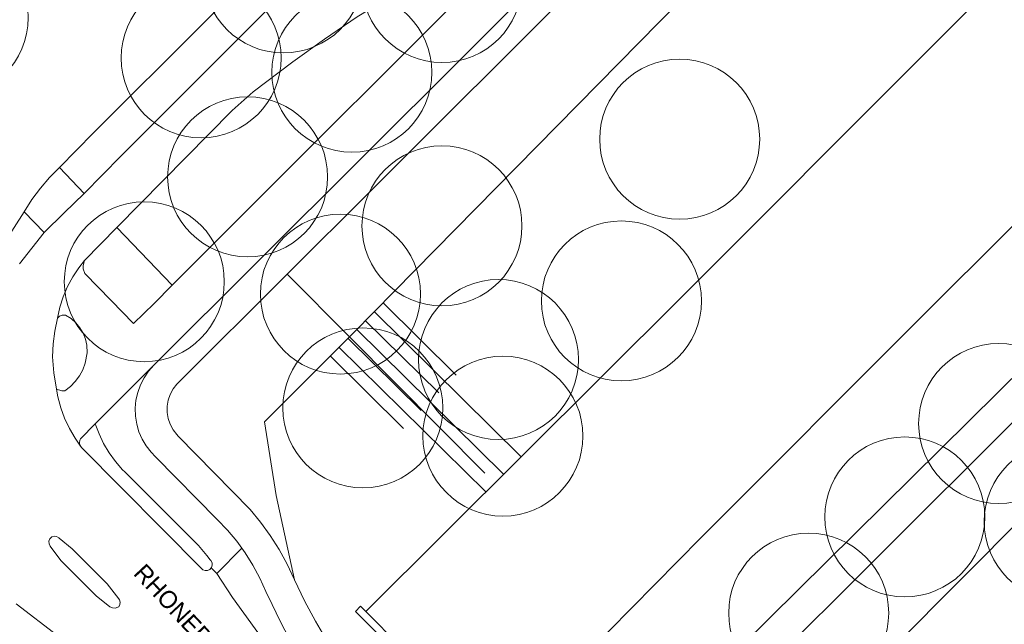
# Model space of a CAD drawing. Header units: metres. Extents: x 134994 to 136506, y 457393 to 459006.
# Tile 138 of 171: x 136259 to 136338, y 458206 to 458255. Entities that reach past the tile are written whole.
import ezdxf

# ---------------------------------------------------------------- set-up
doc = ezdxf.new("R2010")
doc.units = ezdxf.units.M
for name, color, linetype, lineweight in [('B-WE-GR-BOOM-S', 250, 'Continuous', 13), ('B-WE-GW_TALUDLIJNEN', 251, 'Continuous', 5), ('B-WE-KG_ONDERGROND_REST', 251, 'Continuous', 5), ('B-WE-KG_STRAATNAAM', 251, 'Continuous', 5)]:
    doc.layers.add(name, color=color, linetype=linetype, lineweight=lineweight)
doc.styles.add('Styledgn000', font='dgn000.shx')

# ---------------------------------------------------------------- blocks, each defined once
blk = doc.blocks.new('SGR-BOOM_02')
blk.add_circle((0, 0), 6.4)

msp = doc.modelspace()

# ---------------------------------------------------------------- linework, layer by layer
at = {"layer": 'B-WE-GW_TALUDLIJNEN'}
for p, q in [((136288.261, 458231.888), (136294.137, 458226.09)), ((136287.559, 458231.176), (136299.309, 458219.581)), ((136286.154, 458229.752), (136297.905, 458218.157)), ((136286.857, 458230.464), (136292.732, 458224.667)), ((136285.452, 458229.041), (136291.327, 458223.243)), ((136284.749, 458228.329), (136296.5, 458216.734)), ((136284.047, 458227.617), (136289.922, 458221.819))]:
    msp.add_line(p, q, dxfattribs=at)
at = {"layer": 'B-WE-GW_TALUDLIJNEN', "flags": 128}
for points in [[(136400.005, 458344.412), (136368.118, 458312.332), (136313.652, 458257.688), (136285.921, 458229.478), (136285.581, 458229.138)], [(136285.581, 458229.138), (136278.803, 458222.352), (136279.736, 458216.464), (136281.193, 458209.71)]]:
    msp.add_lwpolyline(points, dxfattribs=at)
at = {"layer": 'B-WE-KG_ONDERGROND_REST'}
for p, q in [((136423.292, 458309.617), (136312.474, 458200)), ((136262.399, 458242.697), (136265.121, 458245.462)), ((136267.292, 458243.609), (136264.375, 458240.632)), ((136264.375, 458240.632), (136262.399, 458242.697)), ((136259.578, 458239.159), (136257.796, 458236.347)), ((136261.176, 458237.491), (136259.578, 458239.159)), ((136264.388, 458235.256), (136266.991, 458237.899)), ((136266.991, 458237.899), (136271.41, 458233.281)), ((136259.185, 458235), (136261.176, 458237.491)), ((136266.53, 458232.07), (136264.421, 458234.227)), ((136280.594, 458234.156), (136285.581, 458229.138)), ((136285.581, 458229.138), (136296.41, 458218.24)), ((136265.26, 458222.2), (136269.94, 458226.88)), ((136264.16, 458220.3), (136264.036, 458220.476)), ((136340.16, 458215.444), (136324.804, 458200)), ((136266.202, 458209.375), (136263.418, 458212.173)), ((136262.511, 458211.247), (136265.328, 458208.424)), ((136274.99, 458210.21), (136276.224, 458208.301)), ((136258.926, 458207.794), (136262.276, 458205.227)), ((136286.912, 458207.163), (136294.017, 458200))]:
    msp.add_line(p, q, dxfattribs=at)
at = {"layer": 'B-WE-KG_ONDERGROND_REST', "flags": 128}
for points in [[(136403.081, 458356.551), (136388.079, 458341.701), (136375.438, 458329.015), (136336.16, 458289.759), (136320.522, 458274.035), (136287.358, 458240.89), (136280.594, 458234.156)], [(136408.138, 458354.746), (136409.395, 458355.993), (136428.904, 458336.377), (136429.352, 458335.856), (136429.735, 458335.287), (136430.051, 458334.677), (136430.293, 458334.035), (136430.459, 458333.368), (136430.546, 458332.687), (136430.554, 458332.001), (136430.481, 458331.318), (136430.33, 458330.648), (136430.102, 458330.001), (136429.801, 458329.384), (136429.429, 458328.806), (136428.993, 458328.276), (136428.842, 458328.118), (136363.262, 458262.632), (136345.878, 458245.224), (136331.268, 458230.684), (136313.682, 458213.054), (136300.825, 458200)], [(136400.005, 458344.412), (136407.58, 458336.827), (136408.051, 458336.284), (136408.459, 458335.692), (136408.799, 458335.059), (136409.066, 458334.392), (136409.258, 458333.699), (136409.371, 458332.989), (136409.405, 458332.271), (136409.359, 458331.554), (136409.233, 458330.846), (136409.03, 458330.157), (136408.752, 458329.494), (136408.401, 458328.866), (136407.983, 458328.281), (136407.615, 458327.861), (136390.875, 458311.213), (136312.115, 458232.303), (136286.912, 458207.163)], [(136271.41, 458233.281), (136300.71, 458262.6), (136331.66, 458293.49), (136332.831, 458294.692), (136334.494, 458296.496), (136336.098, 458298.354), (136337.64, 458300.263), (136339.119, 458302.221), (136340.534, 458304.226), (136341.882, 458306.277), (136343.163, 458308.37), (136344.375, 458310.504), (136345.517, 458312.676), (136346.588, 458314.885), (136347.586, 458317.127), (136348.51, 458319.4), (136348.933, 458320.574), (136349.663, 458322.747), (136350.316, 458324.944), (136350.892, 458327.163), (136351.39, 458329.4), (136352.08, 458335.07), (136352.3, 458337.6)], [(136419.28, 458302.911), (136415.257, 458298.945), (136405.674, 458289.327), (136395.388, 458279.109), (136386.76, 458270.421), (136375.874, 458259.516), (136351.131, 458234.816), (136338.45, 458222.131), (136318.253, 458201.98), (136316.336, 458200)], [(136342.933, 458301.367), (136341.709, 458299.674), (136340.227, 458297.759), (136338.682, 458295.894), (136337.076, 458294.081), (136335.411, 458292.322), (136303.2, 458260.06), (136269.94, 458226.88)], [(136307.67, 458273.21), (136293.9, 458259.463), (136286.215, 458254.756), (136283.585, 458252.97), (136281.052, 458251.158), (136277.895, 458248.767), (136276.197, 458247.263), (136266.991, 458237.899)], [(136289.62, 458269.92), (136273.834, 458254.168), (136265.121, 458245.462)], [(136291.96, 458268.26), (136274.69, 458251.009), (136267.292, 458243.609)], [(136262.399, 458242.697), (136261.604, 458241.893), (136260.868, 458241.035), (136260.194, 458240.127), (136259.578, 458239.159)], [(136264.375, 458240.632), (136262.772, 458239.084), (136261.176, 458237.491)], [(136262.237, 458230.652), (136262.432, 458231.515), (136262.703, 458232.356), (136263.048, 458233.168), (136263.466, 458233.947), (136263.953, 458234.684), (136264.388, 458235.256)], [(136264.388, 458235.256), (136264.288, 458234.859), (136264.3, 458234.582), (136264.421, 458234.227)], [(136280.594, 458234.156), (136271.775, 458225.375), (136271.478, 458224.983), (136271.248, 458224.548), (136271.091, 458224.082), (136271.012, 458223.597), (136271.013, 458223.105), (136271.093, 458222.62), (136271.251, 458222.154), (136271.482, 458221.72), (136271.78, 458221.329), (136271.901, 458221.202), (136277.636, 458215.341), (136278.474, 458214.316), (136279.249, 458213.243), (136279.958, 458212.125), (136280.598, 458210.966), (136281.166, 458209.771), (136281.193, 458209.71)], [(136269.96, 458231.83), (136271.41, 458233.281)], [(136269.96, 458231.83), (136268.32, 458230.23), (136266.53, 458232.07)], [(136261.845, 458227.541), (136261.894, 458228.597), (136262.021, 458229.608), (136262.237, 458230.652)], [(136262.237, 458230.652), (136262.399, 458230.804), (136262.602, 458230.888), (136262.873, 458230.897)], [(136262.873, 458230.897), (136263.329, 458230.606), (136263.707, 458230.271), (136264.027, 458229.881), (136264.282, 458229.445), (136264.465, 458228.974), (136264.571, 458228.481), (136264.62, 458227.859)], [(136262.157, 458224.958), (136261.953, 458226.276), (136261.845, 458227.541)], [(136264.62, 458227.859), (136264.449, 458227.038), (136264.258, 458226.513), (136263.993, 458226.021), (136263.662, 458225.572), (136263.27, 458225.175), (136262.82, 458224.834)], [(136276.987, 458212.227), (136276.572, 458212.799), (136275.826, 458213.691), (136275.02, 458214.53), (136270.07, 458219.55), (136269.716, 458219.916), (136269.326, 458220.422), (136269.002, 458220.972), (136268.75, 458221.559), (136268.573, 458222.173), (136268.474, 458222.804), (136268.455, 458223.442), (136268.515, 458224.078), (136268.654, 458224.701), (136268.871, 458225.302), (136269.16, 458225.872), (136269.518, 458226.4), (136269.94, 458226.88)], [(136264.036, 458220.476), (136263.641, 458221.036), (136263.189, 458221.816), (136262.807, 458222.633), (136262.5, 458223.48), (136262.269, 458224.351), (136262.157, 458224.958)], [(136262.82, 458224.834), (136262.593, 458224.823), (136262.157, 458224.958)], [(136265.26, 458222.2), (136264.08, 458221), (136264.018, 458220.876), (136263.989, 458220.67), (136264.036, 458220.476)], [(136274.536, 458210.664), (136274.551, 458210.681), (136274.615, 458210.868), (136274.601, 458211.065), (136274.51, 458211.24), (136274.45, 458211.31), (136274.193, 458211.65), (136273.51, 458212.46), (136267.62, 458218.34), (136267.449, 458218.513), (136266.878, 458219.163), (136266.37, 458219.862), (136265.928, 458220.606), (136265.557, 458221.388), (136265.26, 458222.2)], [(136264.036, 458220.476), (136264.038, 458220.468), (136264.16, 458220.3)], [(136264.16, 458220.3), (136273.78, 458210.58), (136273.859, 458210.517), (136274.043, 458210.445), (136274.24, 458210.451), (136274.419, 458210.534), (136274.536, 458210.664)], [(136262.511, 458211.247), (136261.641, 458212.402), (136261.558, 458212.592), (136261.552, 458212.799), (136261.625, 458212.992), (136261.641, 458213.017), (136261.791, 458213.14), (136261.977, 458213.193), (136262.17, 458213.167), (136262.335, 458213.066), (136262.365, 458213.036), (136263.418, 458212.173)], [(136276.987, 458212.227), (136274.99, 458210.21)], [(136278.91, 458208.75), (136278.896, 458208.785), (136278.42, 458209.846), (136277.872, 458210.872), (136277.255, 458211.858), (136276.987, 458212.227)], [(136274.99, 458210.21), (136274.536, 458210.664)], [(136265.328, 458208.424), (136266.422, 458207.548), (136266.629, 458207.457), (136266.855, 458207.443), (136267.071, 458207.508), (136267.139, 458207.548), (136267.236, 458207.719), (136267.258, 458207.914), (136267.201, 458208.102), (136267.152, 458208.176), (136266.202, 458209.375)], [(136287.251, 458200), (136285.462, 458202.29), (136284.809, 458203.227), (136283.801, 458204.788), (136282.862, 458206.391), (136281.992, 458208.032), (136281.193, 458209.71)], [(136283.674, 458200), (136283.468, 458200.297), (136282.264, 458202.277), (136281.13, 458204.297), (136280.065, 458206.355), (136279.073, 458208.448), (136278.91, 458208.75)], [(136276.224, 458208.301), (136282.237, 458200)], [(136293.296, 458200), (136286.066, 458207.178), (136286.484, 458207.594), (136286.912, 458207.163)]]:
    msp.add_lwpolyline(points, dxfattribs=at)

# ---------------------------------------------------------------- block references
at = {"layer": 'B-WE-GR-BOOM-S'}
for p in [(136280.309, 458258.267), (136292.986, 458257.5), (136253.485, 458254.694), (136273.722, 458251.47), (136285.784, 458250.321), (136312.003, 458244.967), (136277.443, 458241.95), (136292.987, 458238.03), (136269.178, 458233.56), (136284.866, 458232.573), (136307.341, 458232.024), (136297.508, 458227.333), (136286.663, 458223.461), (136337.512, 458222.214), (136297.864, 458221.207), (136330.008, 458214.737), (136342.751, 458214.368), (136322.321, 458207.043)]:
    msp.add_blockref('SGR-BOOM_02', p, dxfattribs=at)

# ---------------------------------------------------------------- texts
at = {"layer": 'B-WE-KG_STRAATNAAM', "style": 'Styledgn000'}
msp.add_text('RHONEDREEF', height=1.4, rotation=313.13851, dxfattribs=at).set_placement((136268.236, 458210.157))

doc.saveas('drawing.dxf')
